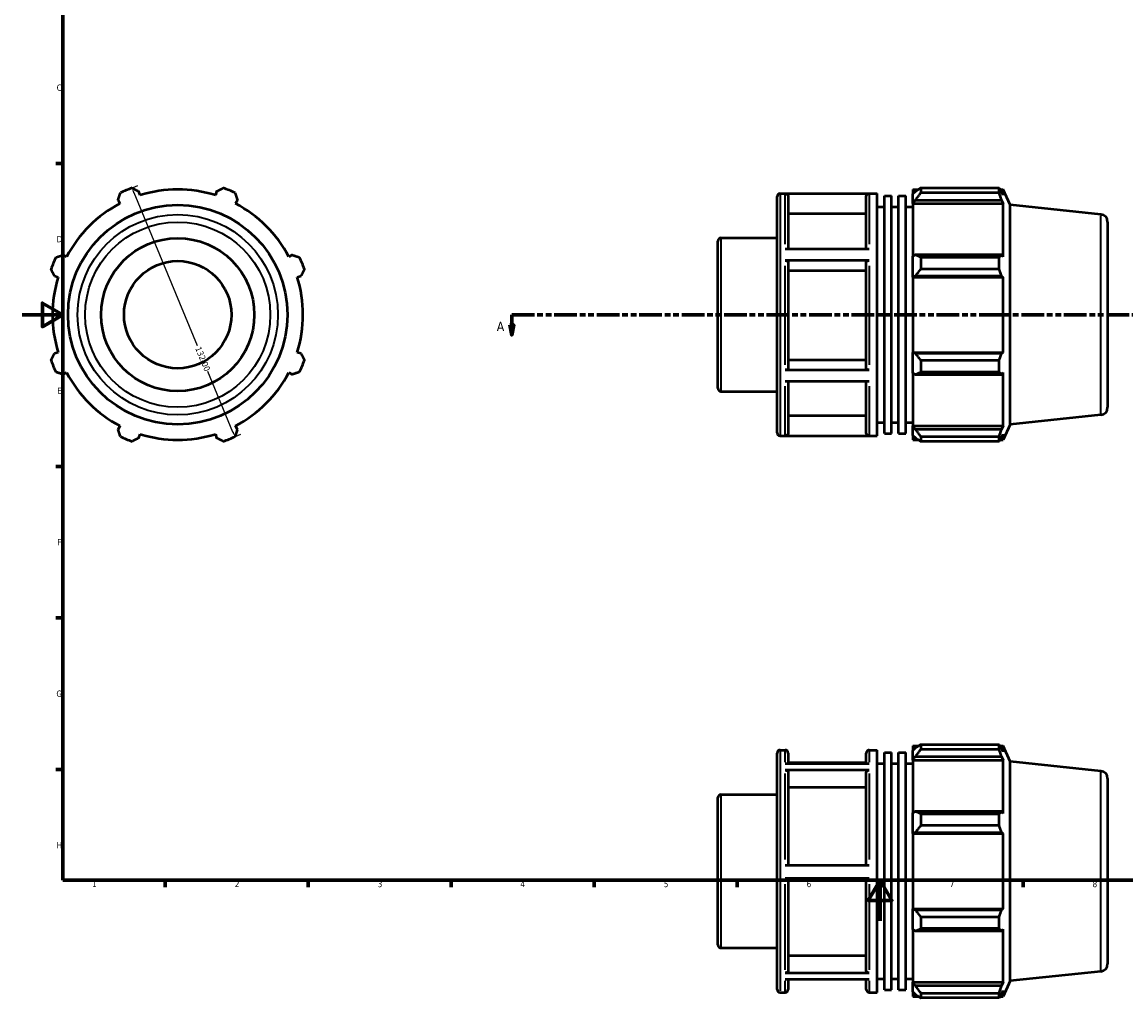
# Model space of a CAD drawing. Header units: millimetres. Extents: x 0 to 904, y -38 to 919.
# Tile 1 of 4: x 0 to 541, y -38 to 441. Entities that reach past the tile are written whole.
import ezdxf

# ---------------------------------------------------------------- set-up
doc = ezdxf.new("R2010")
doc.units = ezdxf.units.MM
doc.linetypes.add('DOUBLE_DASH_CHAIN', pattern=[1.2403, 0.6614, -0.0827, 0.1654, -0.0827, 0.1654, -0.0827])
for name, color, linetype, lineweight in [('Border (ANSI)', 7, 'Continuous', 70), ('Dimension (ANSI)', 7, 'Continuous', 25), ('Section Line (ANSI)', 7, 'DOUBLE_DASH_CHAIN', 70), ('Visible (ANSI)', 7, 'Continuous', 50), ('Visible Narrow (ANSI)', 7, 'Continuous', 35)]:
    doc.layers.add(name, color=color, linetype=linetype, lineweight=lineweight)
doc.styles.add('Label Text (ANSI)', font='tahoma.ttf')
doc.styles.add('Note Text (ANSI)', font='tahoma.ttf')
doc.dimstyles.new('Default - mm (ANSI)', dxfattribs={"dimtxt": 3.048, "dimasz": 2.5, "dimexe": 3.175, "dimexo": 1.6002, "dimgap": 0.8, "dimtad": 0, "dimtoh": 1, "dimrnd": 1e-08, "dimzin": 4, "dimdsep": 46, "dimtxsty": 'Note Text (ANSI)', "dimcen": 0.09, "dimdle": 10, "dimclrd": 256, "dimclre": 256, "dimclrt": 256, "dimadec": 1, "dimazin": 1, "dimtfac": 1, "dimtofl": 0, "dimtmove": 0, "dimatfit": 3, "dimfxl": 1, "dimtolj": 1, "dimtzin": 4, "dimlwd": -1, "dimlwe": -1, "dimarcsym": 0})

# ---------------------------------------------------------------- blocks, each defined once
blk = doc.blocks.new('Borders Default Border')
at = {"layer": 'Border (ANSI)'}
for p, q in [((20, 371.25), (16.55, 371.25)), ((20, 222.75), (16.55, 222.75)), ((20, 148.5), (16.55, 148.5)), ((20, 74.25), (16.55, 74.25)), ((70.08, 20), (70.08, 16.55)), ((140.17, 20), (140.17, 16.55)), ((210.25, 20), (210.25, 16.55)), ((280.33, 20), (280.33, 16.55)), ((350.42, 20), (350.42, 16.55)), ((490.58, 20), (490.58, 16.55))]:
    blk.add_line(p, q, dxfattribs=at)
at = {"layer": 'Border (ANSI)', "flags": 128}
for points in [[(20, 20), (20, 574), (821, 574), (821, 20), (20, 20)], [(0, 297), (20, 297), (10, 302.77), (10, 291.23), (20, 297)], [(420.5, 0), (420.5, 20), (414.73, 10), (426.27, 10), (420.5, 20)]]:
    blk.add_lwpolyline(points, dxfattribs=at)
at = {"layer": 'Border (ANSI)', "char_height": 3.05, "attachment_point": 7, "style": 'Note Text (ANSI)'}
for s, insert in [('C', (16.95, 406.8)), ('D', (16.96, 332.6)), ('E', (17.21, 258.35)), ('F', (17.29, 184.1)), ('G', (16.81, 109.79)), ('H', (16.97, 35.6)), ('1', (34.35, 16.55)), ('2', (104.2, 16.55)), ('3', (174.26, 16.49)), ('4', (244.23, 16.55)), ('5', (314.48, 16.49)), ('6', (384.49, 16.49)), ('7', (454.6, 16.55)), ('8', (524.63, 16.48))]:
    blk.add_mtext(s, dxfattribs=dict(at, insert=insert))
blk = doc.blocks.new('2dTransSection0')
at = {"layer": 'Section Line (ANSI)', "linetype": 'DOUBLE_DASH_CHAIN', "ltscale": 16.783997}
blk.add_line((240, 297.11), (688.37, 297.11), dxfattribs=at)
at = {"layer": 'Section Line (ANSI)', "linetype": 'Continuous'}
for p, q in [((240, 297.11), (251.21, 297.11)), ((240, 297.11), (240, 292.11)), ((677.16, 297.11), (688.37, 297.11)), ((688.37, 297.11), (688.37, 292.11)), ((239, 292.11), (240, 287.11)), ((241, 292.11), (239, 292.11)), ((240, 292.11), (240, 287.11)), ((240, 287.11), (241, 292.11)), ((687.37, 292.11), (688.37, 287.11)), ((689.37, 292.11), (687.37, 292.11)), ((688.37, 292.11), (688.37, 287.11)), ((688.37, 287.11), (689.37, 292.11))]:
    blk.add_line(p, q, dxfattribs=at)
at = {"layer": 'Section Line (ANSI)', "linetype": 'Continuous', "flags": 128}
for points in [[(239, 292.11), (240, 287.11), (241, 292.11), (239, 292.11)], [(687.37, 292.11), (688.37, 287.11), (689.37, 292.11), (687.37, 292.11)]]:
    blk.add_lwpolyline(points, dxfattribs=at)
at = {"layer": 'Section Line (ANSI)'}
for points in [[(239, 292.11), (240, 287.11), (241, 292.11), (239, 292.11)], [(687.37, 292.11), (688.37, 287.11), (689.37, 292.11), (687.37, 292.11)]]:
    blk.add_solid(points, dxfattribs=at)
at = {"layer": 'Section Line (ANSI)', "char_height": 4.57, "attachment_point": 7, "style": 'Label Text (ANSI)'}
for insert in [(232.63, 289.04), (691.84, 289.04)]:
    blk.add_mtext('A', dxfattribs=dict(at, insert=insert))
blk = doc.blocks.new('*D10')
at = {"layer": 'Defpoints', "color": 0, "transparency": 16777216}
for p in [(51.02, 358.08), (101.54, 236.13), (104.32, 237.28)]:
    blk.add_point(p, dxfattribs=at)
at = {"layer": 'Dimension (ANSI)', "transparency": 16777216}
for p, q in [((52.5, 358.7), (56.74, 360.45)), ((54.76, 356.93), (85.82, 281.94)), ((103.36, 239.59), (91.05, 269.31)), ((103.02, 236.74), (107.25, 238.5))]:
    blk.add_line(p, q, dxfattribs=at)
for points in [[(55.14, 357.09), (54.38, 356.77), (53.8, 359.24)], [(103.75, 239.75), (102.98, 239.43), (104.32, 237.28)]]:
    blk.add_solid(points, dxfattribs=at)
at = {"layer": 'Dimension (ANSI)', "transparency": 16777216, "insert": (87.59, 281.81), "char_height": 3.048, "attachment_point": 1, "rotation": 292.5, "style": 'Note Text (ANSI)'}
blk.add_mtext('\\A1;132.00', dxfattribs=at)

msp = doc.modelspace()

# ---------------------------------------------------------------- linework, layer by layer
at = {"layer": 'Visible (ANSI)'}
for p, q in [((57.823, 355.647), (57.228, 357.536)), ((95.333, 357.536), (94.738, 355.647)), ((436.531, 358.488), (436.531, 356.277)), ((436.531, 358.488), (439.341, 358.488)), ((437.851, 357.536), (436.531, 356.277)), ((440.491, 359.209), (440.491, 356.823)), ((440.491, 359.209), (478.836, 359.209)), ((478.836, 356.823), (478.836, 359.209)), ((479.348, 358.488), (480.892, 358.488)), ((480.892, 355.647), (480.011, 357.536)), ((484.281, 350.877), (480.892, 358.488)), ((480.892, 355.647), (480.892, 358.488)), ((47.024, 353.309), (47.938, 351.553)), ((104.623, 351.553), (105.537, 353.309)), ((370.031, 239.208), (370.031, 355.008)), ((371.531, 356.508), (419.146, 356.508)), ((415.188, 356.398), (373.988, 356.398)), ((375.488, 354.895), (375.488, 329.359)), ((413.688, 329.359), (413.688, 354.895)), ((419.146, 237.708), (419.146, 356.508)), ((422.623, 238.896), (422.623, 355.32)), ((422.623, 355.32), (426.1, 355.32)), ((426.1, 238.896), (426.1, 355.32)), ((429.577, 238.896), (429.577, 355.32)), ((429.577, 355.32), (433.054, 355.32)), ((433.054, 238.896), (433.054, 355.32)), ((436.531, 352.138), (436.531, 356.277)), ((436.531, 352.138), (437.851, 353.309)), ((436.531, 351.553), (436.531, 352.138)), ((437.851, 353.309), (480.011, 353.309)), ((478.836, 356.823), (440.491, 356.823)), ((480.011, 353.309), (480.892, 351.553)), ((413.688, 346.476), (375.488, 346.476)), ((419.146, 349.908), (422.623, 349.908)), ((426.1, 349.908), (429.577, 349.908)), ((433.054, 349.908), (436.531, 349.908)), ((436.531, 351.553), (436.531, 325.755)), ((436.531, 351.553), (480.892, 351.553)), ((480.892, 325.45), (480.892, 351.553)), ((484.281, 243.339), (484.281, 350.877)), ((528.673, 346.211), (484.281, 350.877)), ((532.031, 342.482), (532.031, 251.735)), ((341.031, 261.016), (341.031, 333.2)), ((342.531, 334.7), (370.031, 334.7)), ((21.836, 325.45), (20.08, 326.365)), ((132.482, 326.365), (130.725, 325.45)), ((373.988, 329.359), (415.188, 329.359)), ((437.851, 326.365), (436.531, 325.755)), ((436.531, 315.764), (436.531, 325.755)), ((480.011, 326.365), (437.851, 326.365)), ((440.491, 325.218), (440.491, 319.456)), ((440.491, 325.218), (478.836, 325.218)), ((478.836, 319.456), (478.836, 325.218)), ((480.892, 325.45), (480.011, 326.365)), ((415.188, 323.626), (373.988, 323.626)), ((375.488, 322.875), (375.488, 270.785)), ((413.688, 270.785), (413.688, 322.875)), ((478.836, 319.456), (440.491, 319.456)), ((15.853, 316.161), (17.741, 315.565)), ((134.82, 315.565), (136.708, 316.161)), ((413.688, 318.665), (375.488, 318.665)), ((436.531, 315.764), (437.851, 316.161)), ((436.531, 315.565), (436.531, 315.764)), ((436.531, 315.565), (436.531, 278.651)), ((436.531, 315.565), (480.892, 315.565)), ((437.851, 316.161), (480.011, 316.161)), ((480.011, 316.161), (480.892, 315.565)), ((480.892, 278.651), (480.892, 315.565)), ((17.741, 278.651), (15.853, 278.055)), ((136.708, 278.055), (134.82, 278.651)), ((436.531, 278.452), (436.531, 278.651)), ((436.531, 278.651), (480.892, 278.651)), ((437.851, 278.055), (436.531, 278.452)), ((436.531, 268.461), (436.531, 278.452)), ((480.011, 278.055), (437.851, 278.055)), ((480.892, 278.651), (480.011, 278.055)), ((375.488, 274.992), (413.688, 274.992)), ((440.491, 274.76), (440.491, 268.998)), ((440.491, 274.76), (478.836, 274.76)), ((478.836, 268.998), (478.836, 274.76)), ((20.08, 267.852), (21.836, 268.766)), ((130.725, 268.766), (132.482, 267.852)), ((373.988, 270.034), (415.188, 270.034)), ((436.531, 268.461), (437.851, 267.852)), ((436.531, 268.461), (436.531, 242.663)), ((437.851, 267.852), (480.011, 267.852)), ((478.836, 268.998), (440.491, 268.998)), ((480.011, 267.852), (480.892, 268.766)), ((480.892, 242.663), (480.892, 268.766)), ((415.188, 264.336), (373.988, 264.336)), ((375.488, 264.336), (375.488, 239.285)), ((413.688, 239.285), (413.688, 264.336)), ((342.531, 259.516), (370.031, 259.516)), ((375.488, 247.698), (413.688, 247.698)), ((419.146, 244.308), (422.623, 244.308)), ((426.1, 244.308), (429.577, 244.308)), ((433.054, 244.308), (436.531, 244.308)), ((528.673, 248.005), (484.281, 243.339)), ((47.938, 242.663), (47.024, 240.907)), ((57.228, 236.681), (57.823, 238.569)), ((94.738, 238.569), (95.333, 236.681)), ((105.537, 240.907), (104.623, 242.663)), ((422.623, 238.896), (426.1, 238.896)), ((429.577, 238.896), (433.054, 238.896)), ((436.531, 242.078), (436.531, 242.663)), ((436.531, 242.663), (480.892, 242.663)), ((436.531, 237.94), (436.531, 242.078)), ((437.851, 240.907), (436.531, 242.078)), ((480.011, 240.907), (437.851, 240.907)), ((480.892, 242.663), (480.011, 240.907)), ((480.011, 236.681), (480.892, 238.569)), ((484.281, 243.339), (480.892, 235.728)), ((480.892, 235.728), (480.892, 238.569)), ((371.531, 237.708), (419.146, 237.708)), ((373.988, 237.783), (415.188, 237.783)), ((436.531, 237.94), (437.851, 236.681)), ((436.531, 237.94), (436.531, 235.728)), ((436.531, 235.728), (439.341, 235.728)), ((440.491, 237.393), (440.491, 235.007)), ((440.491, 237.393), (478.836, 237.393)), ((478.836, 235.007), (440.491, 235.007)), ((478.836, 235.007), (478.836, 237.393)), ((479.348, 235.728), (480.892, 235.728)), ((370.031, -33.552), (370.031, 82.248)), ((371.531, 83.748), (373.988, 83.748)), ((375.488, 82.248), (375.488, 77.219)), ((413.688, 77.219), (413.688, 82.248)), ((415.188, 83.748), (419.146, 83.748)), ((419.146, -35.052), (419.146, 83.748)), ((422.623, -33.864), (422.623, 82.56)), ((422.623, 82.56), (426.1, 82.56)), ((426.1, -33.864), (426.1, 82.56)), ((429.577, -33.864), (429.577, 82.56)), ((429.577, 82.56), (433.054, 82.56)), ((433.054, -33.864), (433.054, 82.56)), ((436.531, 85.728), (436.531, 83.517)), ((436.531, 85.728), (439.341, 85.728)), ((437.851, 84.776), (436.531, 83.517)), ((436.531, 79.378), (436.531, 83.517)), ((440.491, 86.449), (440.491, 84.063)), ((440.491, 86.449), (478.836, 86.449)), ((478.836, 84.063), (440.491, 84.063)), ((478.836, 84.063), (478.836, 86.449)), ((479.348, 85.728), (480.892, 85.728)), ((480.892, 82.887), (480.011, 84.776)), ((484.281, 78.117), (480.892, 85.728)), ((480.892, 82.887), (480.892, 85.728)), ((373.988, 77.219), (415.188, 77.219)), ((413.688, 77.5), (375.488, 77.5)), ((419.146, 77.148), (422.623, 77.148)), ((426.1, 77.148), (429.577, 77.148)), ((433.054, 77.148), (436.531, 77.148)), ((436.531, 79.378), (437.851, 80.549)), ((436.531, 78.793), (436.531, 79.378)), ((436.531, 78.793), (436.531, 52.995)), ((436.531, 78.793), (480.892, 78.793)), ((437.851, 80.549), (480.011, 80.549)), ((480.011, 80.549), (480.892, 78.793)), ((480.892, 52.69), (480.892, 78.793)), ((484.281, -29.421), (484.281, 78.117)), ((528.673, 73.451), (484.281, 78.117)), ((415.188, 73.889), (373.988, 73.889)), ((375.488, 72.588), (375.488, 27.337)), ((413.688, 27.337), (413.688, 72.588)), ((413.688, 65.297), (375.488, 65.297)), ((532.031, 69.722), (532.031, -21.025)), ((341.031, -11.744), (341.031, 60.44)), ((342.531, 61.94), (370.031, 61.94)), ((437.851, 53.604), (436.531, 52.995)), ((436.531, 43.004), (436.531, 52.995)), ((480.011, 53.604), (437.851, 53.604)), ((440.491, 52.458), (440.491, 46.696)), ((440.491, 52.458), (478.836, 52.458)), ((478.836, 46.696), (478.836, 52.458)), ((480.892, 52.69), (480.011, 53.604)), ((436.531, 43.004), (437.851, 43.401)), ((437.851, 43.401), (480.011, 43.401)), ((478.836, 46.696), (440.491, 46.696)), ((480.011, 43.401), (480.892, 42.805)), ((436.531, 42.805), (436.531, 43.004)), ((436.531, 42.805), (436.531, 5.891)), ((436.531, 42.805), (480.892, 42.805)), ((480.892, 5.891), (480.892, 42.805)), ((373.988, 27.337), (415.188, 27.337)), ((415.188, 20.737), (373.988, 20.737)), ((375.488, 20.737), (375.488, -24.233)), ((413.688, -24.233), (413.688, 20.737)), ((436.531, 5.692), (436.531, 5.891)), ((436.531, 5.891), (480.892, 5.891)), ((436.531, -4.299), (436.531, 5.692)), ((437.851, 5.295), (436.531, 5.692)), ((480.892, 5.891), (480.011, 5.295)), ((480.011, 5.295), (437.851, 5.295)), ((440.491, 2), (440.491, -3.762)), ((440.491, 2), (478.836, 2)), ((478.836, -3.762), (478.836, 2)), ((436.531, -4.299), (436.531, -30.097)), ((436.531, -4.299), (437.851, -4.908)), ((437.851, -4.908), (480.011, -4.908)), ((478.836, -3.762), (440.491, -3.762)), ((480.011, -4.908), (480.892, -3.994)), ((480.892, -30.097), (480.892, -3.994)), ((342.531, -13.244), (370.031, -13.244)), ((375.488, -16.947), (413.688, -16.947)), ((373.988, -25.534), (415.188, -25.534)), ((528.673, -24.755), (484.281, -29.421)), ((415.188, -28.804), (373.988, -28.804)), ((375.488, -28.804), (375.488, -33.552)), ((413.688, -33.552), (413.688, -28.804)), ((419.146, -28.452), (422.623, -28.452)), ((426.1, -28.452), (429.577, -28.452)), ((433.054, -28.452), (436.531, -28.452)), ((436.531, -30.682), (436.531, -30.097)), ((436.531, -30.097), (480.892, -30.097)), ((436.531, -34.821), (436.531, -30.682)), ((437.851, -31.853), (436.531, -30.682)), ((480.011, -31.853), (437.851, -31.853)), ((480.892, -30.097), (480.011, -31.853)), ((484.281, -29.421), (480.892, -37.032)), ((371.531, -35.052), (373.988, -35.052)), ((415.188, -35.052), (419.146, -35.052)), ((422.623, -33.864), (426.1, -33.864)), ((429.577, -33.864), (433.054, -33.864)), ((436.531, -34.821), (436.531, -37.032)), ((436.531, -34.821), (437.851, -36.079)), ((436.531, -37.032), (439.341, -37.032)), ((440.491, -35.367), (440.491, -37.753)), ((440.491, -35.367), (478.836, -35.367)), ((478.836, -37.753), (440.491, -37.753)), ((478.836, -37.753), (478.836, -35.367)), ((479.348, -37.032), (480.892, -37.032)), ((480.011, -36.079), (480.892, -34.191)), ((480.892, -37.032), (480.892, -34.191))]:
    msp.add_line(p, q, dxfattribs=at)
for radius in [53.769, 37.5, 26.314]:
    msp.add_circle((76.281, 297.108), radius, dxfattribs=at)
for centre, radius, start, end in [((76.281, 297.108), 66, 109.79198, 115.20802), ((76.281, 297.108), 61.38, 72.5, 107.5), ((76.281, 297.108), 66, 64.79198, 70.20802), ((371.531, 355.008), 1.5, 90, 180), ((76.281, 297.108), 61.38, 117.5, 152.5), ((76.281, 297.108), 61.38, 27.5, 62.5), ((528.281, 342.482), 3.75, 0, 84), ((342.531, 333.2), 1.5, 90, 180), ((76.281, 297.108), 66, 154.79198, 160.20802), ((76.281, 297.108), 66, 19.79198, 25.20802), ((76.281, 297.108), 61.38, 162.5, 197.5), ((76.281, 297.108), 61.38, 342.5, 17.5), ((76.281, 297.108), 66, 199.79198, 205.20802), ((76.281, 297.108), 66, 334.79198, 340.20802), ((76.281, 297.108), 61.38, 207.5, 242.5), ((76.281, 297.108), 61.38, 297.5, 332.5), ((342.531, 261.016), 1.5, 180, 270), ((528.281, 251.735), 3.75, 276, 0), ((76.281, 297.108), 61.38, 252.5, 287.5), ((371.531, 239.208), 1.5, 180, 270), ((76.281, 297.108), 66, 244.79198, 250.20802), ((76.281, 297.108), 66, 289.79198, 295.20802), ((371.531, 82.248), 1.5, 90, 180), ((373.988, 82.248), 1.5, 0, 90), ((415.188, 82.248), 1.5, 90, 180), ((528.281, 69.722), 3.75, 0, 84), ((342.531, 60.44), 1.5, 90, 180), ((342.531, -11.744), 1.5, 180, 270), ((528.281, -21.025), 3.75, 276, 0), ((371.531, -33.552), 1.5, 180, 270), ((373.988, -33.552), 1.5, 270, 0), ((415.188, -33.552), 1.5, 180, 270)]:
    msp.add_arc(centre, radius, start, end, dxfattribs=at)
for points, weights in [([(53.933, 359.209), (55.614, 358.355), (57.228, 357.536)], [1, 1.00228613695, 1.00375743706]), ([(95.333, 357.536), (96.947, 358.355), (98.629, 359.209)], [1.00375743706, 1.00228613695, 1]), ([(440.491, 359.209), (439.118, 358.355), (437.851, 357.536)], [1.01238235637, 1.00895139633, 1.0047112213]), ([(478.836, 359.209), (479.447, 358.355), (480.011, 357.536)], [1, 1.00228613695, 1.00375743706]), ([(47.024, 353.309), (47.586, 355.03), (48.171, 356.823)], [1.00375743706, 1.00228613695, 1]), ([(104.39, 356.823), (104.975, 355.03), (105.537, 353.309)], [1, 1.00228613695, 1.00375743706]), ([(437.851, 353.309), (439.118, 355.03), (440.491, 356.823)], [1.0047112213, 1.00895139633, 1.01238235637]), ([(480.011, 353.309), (479.447, 355.03), (478.836, 356.823)], [1.00375743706, 1.00228613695, 1]), ([(16.566, 325.218), (18.359, 325.803), (20.08, 326.365)], [1, 1.00228613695, 1.00375743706]), ([(132.482, 326.365), (134.203, 325.803), (135.995, 325.218)], [1.00375743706, 1.00228613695, 1]), ([(440.491, 325.218), (439.118, 325.803), (437.851, 326.365)], [1.01238235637, 1.00895139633, 1.0047112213]), ([(478.836, 325.218), (479.447, 325.803), (480.011, 326.365)], [1, 1.00228613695, 1.00375743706]), ([(15.853, 316.161), (15.033, 317.775), (14.179, 319.456)], [1.00375743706, 1.00228613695, 1]), ([(138.382, 319.456), (137.528, 317.775), (136.708, 316.161)], [1, 1.00228613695, 1.00375743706]), ([(437.851, 316.161), (439.118, 317.775), (440.491, 319.456)], [1.0047112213, 1.00895139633, 1.01238235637]), ([(480.011, 316.161), (479.447, 317.775), (478.836, 319.456)], [1.00375743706, 1.00228613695, 1]), ([(14.179, 274.76), (15.033, 276.441), (15.853, 278.055)], [1, 1.00228613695, 1.00375743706]), ([(136.708, 278.055), (137.528, 276.441), (138.382, 274.76)], [1.00375743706, 1.00228613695, 1]), ([(440.491, 274.76), (439.118, 276.441), (437.851, 278.055)], [1.01238235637, 1.00895139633, 1.0047112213]), ([(478.836, 274.76), (479.447, 276.441), (480.011, 278.055)], [1, 1.00228613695, 1.00375743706]), ([(20.08, 267.852), (18.359, 268.413), (16.566, 268.998)], [1.00375743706, 1.00228613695, 1]), ([(135.995, 268.998), (134.203, 268.413), (132.482, 267.852)], [1, 1.00228613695, 1.00375743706]), ([(437.851, 267.852), (439.118, 268.413), (440.491, 268.998)], [1.0047112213, 1.00895139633, 1.01238235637]), ([(480.011, 267.852), (479.447, 268.413), (478.836, 268.998)], [1.00375743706, 1.00228613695, 1]), ([(48.171, 237.393), (47.586, 239.186), (47.024, 240.907)], [1, 1.00228613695, 1.00375743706]), ([(105.537, 240.907), (104.975, 239.186), (104.39, 237.393)], [1.00375743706, 1.00228613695, 1]), ([(440.491, 237.393), (439.118, 239.186), (437.851, 240.907)], [1.01238235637, 1.00895139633, 1.0047112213]), ([(478.836, 237.393), (479.447, 239.186), (480.011, 240.907)], [1, 1.00228613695, 1.00375743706]), ([(57.228, 236.681), (55.614, 235.861), (53.933, 235.007)], [1.00375743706, 1.00228613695, 1]), ([(98.629, 235.007), (96.947, 235.861), (95.333, 236.681)], [1, 1.00228613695, 1.00375743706]), ([(437.851, 236.681), (439.118, 235.861), (440.491, 235.007)], [1.0047112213, 1.00895139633, 1.01238235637]), ([(480.011, 236.681), (479.447, 235.861), (478.836, 235.007)], [1.00375743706, 1.00228613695, 1]), ([(440.491, 86.449), (439.118, 85.595), (437.851, 84.776)], [1.01238235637, 1.00895139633, 1.0047112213]), ([(437.851, 80.549), (439.118, 82.27), (440.491, 84.063)], [1.0047112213, 1.00895139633, 1.01238235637]), ([(478.836, 86.449), (479.447, 85.595), (480.011, 84.776)], [1, 1.00228613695, 1.00375743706]), ([(480.011, 80.549), (479.447, 82.27), (478.836, 84.063)], [1.00375743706, 1.00228613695, 1]), ([(440.491, 52.458), (439.118, 53.043), (437.851, 53.604)], [1.01238235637, 1.00895139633, 1.0047112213]), ([(478.836, 52.458), (479.447, 53.043), (480.011, 53.604)], [1, 1.00228613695, 1.00375743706]), ([(437.851, 43.401), (439.118, 45.015), (440.491, 46.696)], [1.0047112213, 1.00895139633, 1.01238235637]), ([(480.011, 43.401), (479.447, 45.015), (478.836, 46.696)], [1.00375743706, 1.00228613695, 1]), ([(440.491, 2), (439.118, 3.681), (437.851, 5.295)], [1.01238235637, 1.00895139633, 1.0047112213]), ([(478.836, 2), (479.447, 3.681), (480.011, 5.295)], [1, 1.00228613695, 1.00375743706]), ([(437.851, -4.908), (439.118, -4.347), (440.491, -3.762)], [1.0047112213, 1.00895139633, 1.01238235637]), ([(480.011, -4.908), (479.447, -4.347), (478.836, -3.762)], [1.00375743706, 1.00228613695, 1]), ([(440.491, -35.367), (439.118, -33.574), (437.851, -31.853)], [1.01238235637, 1.00895139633, 1.0047112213]), ([(478.836, -35.367), (479.447, -33.574), (480.011, -31.853)], [1, 1.00228613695, 1.00375743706]), ([(437.851, -36.079), (439.118, -36.899), (440.491, -37.753)], [1.0047112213, 1.00895139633, 1.01238235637]), ([(480.011, -36.079), (479.447, -36.899), (478.836, -37.753)], [1.00375743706, 1.00228613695, 1])]:
    msp.add_rational_spline(points, weights, degree=2, dxfattribs=at)
for points, knots in [([(373.988, 356.398), (374.173, 356.398), (374.391, 356.355), (374.733, 356.213), (374.918, 356.09), (375.18, 355.827), (375.303, 355.642), (375.445, 355.299), (375.488, 355.081), (375.488, 354.895)], [0, 0, 0, 0, 0.05550275, 0.05550275, 0.11105804, 0.11105804, 0.16667869, 0.16667869, 0.22235638, 0.22235638, 0.22235638, 0.22235638]), ([(413.688, 354.895), (413.688, 355.081), (413.732, 355.299), (413.874, 355.642), (413.997, 355.827), (414.259, 356.09), (414.444, 356.213), (414.786, 356.355), (415.003, 356.398), (415.188, 356.398)], [0.66708829, 0.66708829, 0.66708829, 0.66708829, 0.72276599, 0.72276599, 0.77838664, 0.77838664, 0.83394193, 0.83394193, 0.88944468, 0.88944468, 0.88944468, 0.88944468]), ([(373.988, 323.626), (374.173, 323.626), (374.391, 323.604), (374.733, 323.534), (374.918, 323.472), (375.18, 323.341), (375.303, 323.248), (375.445, 323.077), (375.488, 322.968), (375.488, 322.875)], [0, 0, 0, 0, 0.05550275, 0.05550275, 0.11105804, 0.11105804, 0.16667869, 0.16667869, 0.22235638, 0.22235638, 0.22235638, 0.22235638]), ([(413.688, 322.875), (413.688, 322.968), (413.732, 323.077), (413.874, 323.248), (413.997, 323.341), (414.259, 323.472), (414.444, 323.534), (414.786, 323.604), (415.003, 323.626), (415.188, 323.626)], [0.66708829, 0.66708829, 0.66708829, 0.66708829, 0.72276599, 0.72276599, 0.77838664, 0.77838664, 0.83394193, 0.83394193, 0.88944468, 0.88944468, 0.88944468, 0.88944468]), ([(375.488, 270.785), (375.488, 270.693), (375.445, 270.584), (375.303, 270.412), (375.18, 270.32), (374.918, 270.189), (374.733, 270.127), (374.391, 270.056), (374.173, 270.034), (373.988, 270.034)], [0.66688169, 0.66688169, 0.66688169, 0.66688169, 0.72251474, 0.72251474, 0.77810873, 0.77810873, 0.83365797, 0.83365797, 0.88917123, 0.88917123, 0.88917123, 0.88917123]), ([(415.188, 270.034), (415.003, 270.034), (414.786, 270.056), (414.444, 270.127), (414.259, 270.189), (413.997, 270.32), (413.874, 270.412), (413.732, 270.584), (413.688, 270.693), (413.688, 270.785)], [0, 0, 0, 0, 0.05551326, 0.05551326, 0.1110625, 0.1110625, 0.16665649, 0.16665649, 0.22228953, 0.22228953, 0.22228953, 0.22228953]), ([(375.488, 239.285), (375.488, 239.1), (375.445, 238.882), (375.303, 238.539), (375.18, 238.354), (374.918, 238.092), (374.733, 237.969), (374.391, 237.827), (374.173, 237.783), (373.988, 237.783)], [0.66688169, 0.66688169, 0.66688169, 0.66688169, 0.72251474, 0.72251474, 0.77810873, 0.77810873, 0.83365797, 0.83365797, 0.88917123, 0.88917123, 0.88917123, 0.88917123]), ([(415.188, 237.783), (415.003, 237.783), (414.786, 237.827), (414.444, 237.969), (414.259, 238.092), (413.997, 238.354), (413.874, 238.539), (413.732, 238.882), (413.688, 239.1), (413.688, 239.285)], [0, 0, 0, 0, 0.05551326, 0.05551326, 0.1110625, 0.1110625, 0.16665649, 0.16665649, 0.22228953, 0.22228953, 0.22228953, 0.22228953]), ([(373.988, 73.889), (374.173, 73.889), (374.391, 73.852), (374.733, 73.729), (374.918, 73.622), (375.18, 73.395), (375.303, 73.235), (375.445, 72.938), (375.488, 72.749), (375.488, 72.588)], [0, 0, 0, 0, 0.05550275, 0.05550275, 0.11105804, 0.11105804, 0.16667869, 0.16667869, 0.22235638, 0.22235638, 0.22235638, 0.22235638]), ([(413.688, 72.588), (413.688, 72.749), (413.732, 72.938), (413.874, 73.235), (413.997, 73.395), (414.259, 73.622), (414.444, 73.729), (414.786, 73.852), (415.003, 73.889), (415.188, 73.889)], [0.66708829, 0.66708829, 0.66708829, 0.66708829, 0.72276599, 0.72276599, 0.77838664, 0.77838664, 0.83394193, 0.83394193, 0.88944468, 0.88944468, 0.88944468, 0.88944468]), ([(375.488, -24.233), (375.488, -24.394), (375.445, -24.583), (375.303, -24.88), (375.18, -25.04), (374.918, -25.267), (374.733, -25.374), (374.391, -25.497), (374.173, -25.534), (373.988, -25.534)], [0.66688169, 0.66688169, 0.66688169, 0.66688169, 0.72251474, 0.72251474, 0.77810873, 0.77810873, 0.83365797, 0.83365797, 0.88917123, 0.88917123, 0.88917123, 0.88917123]), ([(415.188, -25.534), (415.003, -25.534), (414.786, -25.497), (414.444, -25.374), (414.259, -25.267), (413.997, -25.04), (413.874, -24.88), (413.732, -24.583), (413.688, -24.394), (413.688, -24.233)], [0, 0, 0, 0, 0.05551326, 0.05551326, 0.1110625, 0.1110625, 0.16665649, 0.16665649, 0.22228953, 0.22228953, 0.22228953, 0.22228953])]:
    msp.add_open_spline(points, degree=3, knots=knots, dxfattribs=at)
at = {"layer": 'Visible Narrow (ANSI)'}
for p, q in [((371.531, 355.777), (371.531, 238.439)), ((373.988, 331.658), (373.988, 356.164)), ((415.188, 356.164), (415.188, 331.658)), ((528.673, 248.61), (528.673, 345.607)), ((342.531, 334.237), (342.531, 259.979)), ((373.988, 272.538), (373.988, 321.11)), ((415.188, 321.11), (415.188, 272.538)), ((373.988, 237.988), (373.988, 262.054)), ((415.188, 262.054), (415.188, 237.988)), ((371.531, 83.017), (371.531, -34.321)), ((373.988, 77.845), (373.988, 83.731)), ((415.188, 83.731), (415.188, 77.845)), ((373.988, 30.109), (373.988, 72.302)), ((415.188, 72.302), (415.188, 30.109)), ((528.673, -24.15), (528.673, 72.846)), ((342.531, 61.477), (342.531, -12.781)), ((373.988, -23.971), (373.988, 17.967)), ((415.188, 17.967), (415.188, -23.971)), ((373.988, -35.036), (373.988, -29.403)), ((415.188, -29.403), (415.188, -35.036))]:
    msp.add_line(p, q, dxfattribs=at)
for radius in [49.103, 45.373]:
    msp.add_circle((76.281, 297.108), radius, dxfattribs=at)

# ---------------------------------------------------------------- block references
msp.add_blockref('Borders Default Border', (0, 0))
at = {"layer": 'Section Line (ANSI)'}
msp.add_blockref('2dTransSection0', (0, 0), dxfattribs=at)

# ---------------------------------------------------------------- dimensions: what is measured, and where the dimension line sits
at = {"layer": 'Dimension (ANSI)'}
dim = msp.add_linear_dim(base=(104.318, 237.284), p1=(51.023, 358.084), p2=(101.538, 236.132), angle=112.5, dimstyle='Default - mm (ANSI)', override={"dimtoh": 0, "dimdec": 2, "dimtp": 0, "dimtm": 0, "dimtdec": 2, "dimatfit": 1}, dxfattribs=at)
dim.commit()
dim.dimension.update_dxf_attribs({"geometry": '*D10', "text_midpoint": (88.436, 275.625), "dimtype": 160})

doc.saveas('drawing.dxf')
